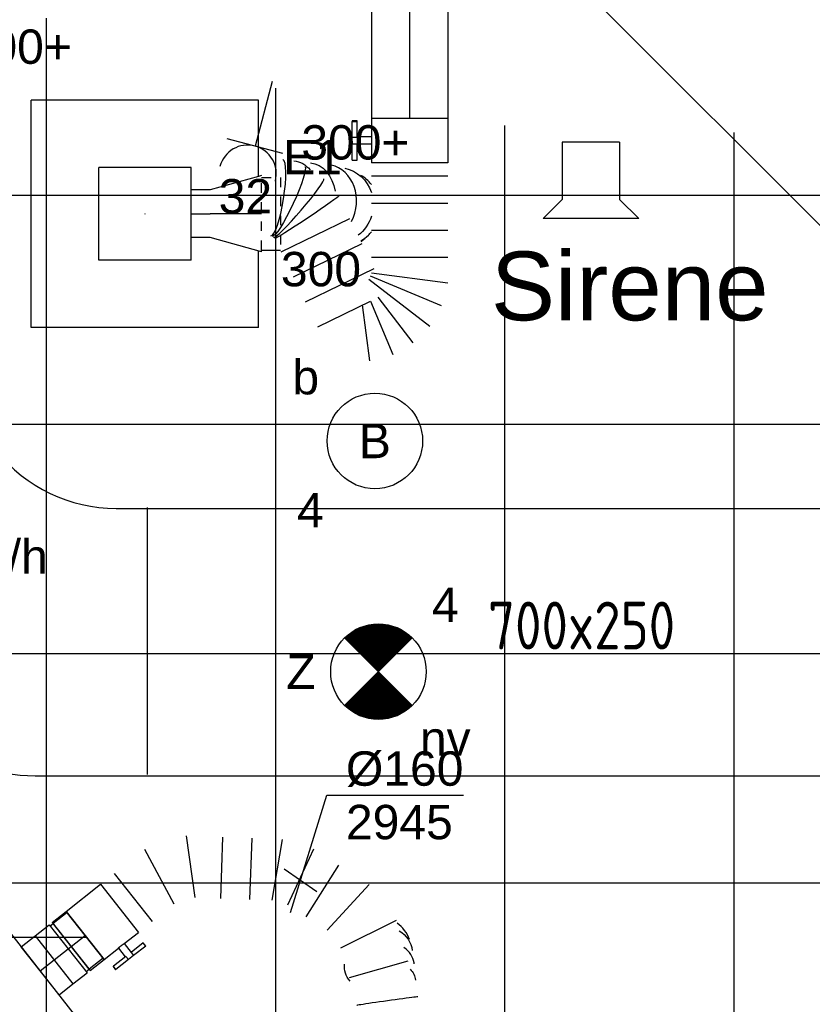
# Model space of a CAD drawing. Extents: x -132501 to 411300, y -42818 to 427495.
# Tile 61 of 256: x 16337 to 18412, y 15596 to 18172. Entities that reach past the tile are written whole.
import ezdxf
from ezdxf.enums import TextEntityAlignment as Align

# ---------------------------------------------------------------- set-up
doc = ezdxf.new("R2010")
doc.units = 0
doc.header["$LTSCALE"] = 50
doc.linetypes.add('CENTER2', pattern=[28.575000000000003, 19.05, -3.175, 3.175, -3.175])
doc.linetypes.add('STREEPJES', pattern=[0.1, 0.05, -0.05])
doc.layers.get('0').update_dxf_attribs({"linetype": 'CONTINUOUS'})
for name, color, linetype in [('45 Plafond 2D arcering', 7, 'CONTINUOUS'), ('54GA', 3, 'CONTINUOUS'), ('57LB', 6, 'CONTINUOUS'), ('brandmeldserienummers', 1, 'CONTINUOUS'), ('EL6222--', 3, 'CONTINUOUS'), ('EL6311--', 3, 'CONTINUOUS'), ('EL6350--', 3, 'CONTINUOUS'), ('EL6521--', 3, 'CONTINUOUS'), ('WL524---', 90, 'CONTINUOUS'), ('WL570---_RETOUR', 112, 'CONTINUOUS'), ('WL570---_RETOUR_HL', 8, 'CONTINUOUS'), ('WL570---_RETOUR_RST', 2, 'CONTINUOUS'), ('WL570---_RETOUR_RST_HL', 1, 'CONTINUOUS'), ('WL570---_TOEVOER', 3, 'CONTINUOUS'), ('WL570---_TOEVOER_HL', 8, 'CONTINUOUS'), ('WM570---_RETOUR_PR', 1, 'CONTINUOUS'), ('WM570---_RETOUR_RST_PR', 1, 'CONTINUOUS'), ('WM570---_TOEVOER', 1, 'CONTINUOUS'), ('WM570---_TOEVOER_PR', 1, 'CONTINUOUS')]:
    doc.layers.add(name, color=color, linetype=linetype)
doc.styles.add('BURO-018', font='ARIAL.TTF', dxfattribs={"height": 63})
doc.styles.add('ISO25', font='ISO', dxfattribs={"width": 0.9, "height": 125})

# ---------------------------------------------------------------- blocks, each defined once
blk = doc.blocks.new('E00039')
at = {"color": 0, "linetype": 'Continuous'}
for p, q in [((-1.5, 4), (-2.5, 5)), ((-2.5, 5), (2.5, 5)), ((2.5, 5), (1.5, 4)), ((-1.5, 1), (-1.5, 4)), ((1.5, 1), (1.5, 4)), ((-1.5, 1), (1.5, 1))]:
    blk.add_line(p, q, dxfattribs=at)
at = {"color": 0, "linetype": 'Continuous', "style": 'BURO-018'}
blk.add_attdef('E_TEXT1', text='', height=1.8, dxfattribs=at).set_placement((0, 7.5), align=Align.MIDDLE)
at = {"color": 0, "linetype": 'Continuous', "style": 'BURO-018', "flags": 1}
blk.add_attdef('E_MATCODE', text='', height=1.799999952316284, dxfattribs=at).set_placement((0, 0), align=Align.MIDDLE)
blk = doc.blocks.new('1115B3A')
at = {"color": 0, "linetype": 'Continuous'}
blk.add_circle((0, 0), 2.5, dxfattribs=at)
at = {"color": 0, "linetype": 'Continuous', "style": 'BURO-018'}
for tag, p in [('E_GKAST', (0, 8)), ('E_GROEP', (0, 5)), ('E_SGROEP', (4.5, 5)), ('E_ARMCODE', (0, 0)), ('E_SLET', (4.5, -1))]:
    blk.add_attdef(tag, text='', height=1.8, dxfattribs=at).set_placement(p, align=Align.MIDDLE)
blk = doc.blocks.new('E00018')
at = {"color": 0, "linetype": 'Continuous'}
for p, q in [((-1.767766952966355, -1.767766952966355), (1.767766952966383, 1.767766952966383)), ((1.767766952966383, -1.767766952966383), (-1.767766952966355, 1.767766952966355))]:
    blk.add_line(p, q, dxfattribs=at)
at = {"color": 0, "linetype": 'Continuous', "const_width": 2.5}
for points in [[(-0.8838834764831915, 0.8838834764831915, -0.1989123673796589), (0, 1.25, -0.1989123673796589), (0.8838834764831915, 0.8838834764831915, -1)], [(-0.8838834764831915, -0.8838834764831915, 0.1989123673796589), (0, -1.25, 0.1989123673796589), (0.8838834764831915, -0.8838834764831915, 1)]]:
    blk.add_lwpolyline(points, format="xyb", dxfattribs=at)
blk = doc.blocks.new('1115B3A-NO1')
at = {"color": 0, "linetype": 'Continuous'}
blk.add_circle((0, 0), 2.5, dxfattribs=at)
at = {"color": 0, "zscale": 50}
blk.add_blockref('E00018', (0, 0), dxfattribs=at)
at = {"color": 0, "linetype": 'Continuous', "style": 'BURO-018'}
for tag, p in [('E_GKAST', (0, 8)), ('E_GROEP', (0, 5)), ('E_SGROEP', (4.5, 5)), ('E_ARMCODE', (0, 0)), ('E_SLET', (4.5, -1))]:
    blk.add_attdef(tag, text='', height=1.8, dxfattribs=at).set_placement(p, align=Align.MIDDLE)
blk = doc.blocks.new('111304')
at = {"color": 0, "linetype": 'Continuous'}
for p, q in [((-1.5, 4.5), (1.5, 4.5)), ((0, 1), (0, 4.5))]:
    blk.add_line(p, q, dxfattribs=at)
blk.add_arc((0, 6), 1.5, 180, 0, dxfattribs=at)
at = {"color": 0, "linetype": 'Continuous', "style": 'BURO-018'}
for tag, p in [('E_GKAST', (0, 11.5)), ('E_GROEP', (0, 8.5)), ('E_SGROEP', (4.5, 8.5))]:
    blk.add_attdef(tag, text='', height=1.8, dxfattribs=at).set_placement(p, align=Align.MIDDLE)
at = {"color": 0, "linetype": 'Continuous', "style": 'BURO-018', "flags": 1}
for tag, height, p in [('E_VERMCODE', 1.8, (13, 8.5)), ('E_MATCODE', 1.799999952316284, (0, 0))]:
    blk.add_attdef(tag, text='', height=height, dxfattribs=at).set_placement(p, align=Align.MIDDLE)
blk = doc.blocks.new('*U1458')
at = {"color": 0, "ltscale": 10}
for p, q in [((0, 100, -2950), (3.216245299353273e-14, -100, -2950)), ((35.47777801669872, 100, -2950), (35.47777801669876, -100, -2950)), ((106.4333340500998, 100, -2950), (106.4333340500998, -100, -2950)), ((177.3888900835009, 100, -2950), (177.3888900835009, -100, -2950)), ((248.344446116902, 100, -2950), (248.344446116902, -100, -2950)), ((288.3457103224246, -100, -2950), (314.6762098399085, 100, -2950)), ((374.2815331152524, 84.02880176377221, -2950), (297.0844145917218, -102.341528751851, -2950)), ((304.9193224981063, -106.8650149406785, -2950), (427.7222039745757, 53.17481605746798, -2950)), ((471.3563290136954, 9.540691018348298, -2950), (352.2000662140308, -81.8911252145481, -2950)), ((361.9939209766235, -101.9795117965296, -2950), (502.2103147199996, -43.89997984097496, -2950)), ((364.077475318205, -271.9887427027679, -2950), (276.4314850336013, -92.21616307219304, -2950)), ((429.3621638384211, -240.1599666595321, -2950), (361.9939209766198, -101.9795117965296, -2950)), ((298.7927867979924, -303.8175187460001, -2950), (211.1467965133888, -124.0449391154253, -2950)), ((518.1815129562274, -103.5053031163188, -2950), (372.1132816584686, -122.7355505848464, -2950)), ((233.5080982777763, -335.646294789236, -2950), (145.8621079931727, -155.8737151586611, -2950)), ((-7.835486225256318, -330.9770642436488, -2950), (-7.973774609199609, -331.8419758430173, -2950))]:
    blk.add_line(p, q, dxfattribs=at)
at = {"color": 0, "ltscale": 10, "extrusion": (0, 0, -1)}
for centre, major_axis, ratio, start_param, end_param in [((111.6347466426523, -191.6818876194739, -2950), (-93.44806817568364, 35.88356497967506), 0.9585429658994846, 6.131521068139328, 7.155807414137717), ((111.6347466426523, -191.6818876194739, -2950), (-93.44806817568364, 35.88356497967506), 0.9585429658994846, 1.506919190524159, 2.12430708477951), ((99.27104797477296, -270.9942928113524, -2950), (-99.32384922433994, 11.60917633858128), 0.7688820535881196, 0, 1.234304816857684), ((142.5618639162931, -268.7343816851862, -2950), (-56.06681383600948, 83.9160667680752), 0.02943635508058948, 6.279175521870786, 9.420768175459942), ((94.22949427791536, -314.1279747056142, -2950), (-99.32384922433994, 11.60917633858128), 0.7688820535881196, 0, 0.6216690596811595), ((101.0952852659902, -316.935383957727, -2950), (-91.4968793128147, 42.6276192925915), 0.1360909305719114, 0.01887587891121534, 3.122716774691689)]:
    blk.add_ellipse(centre, major_axis=major_axis, ratio=ratio, start_param=start_param, end_param=end_param, dxfattribs=at)
at = {"color": 0, "ltscale": 10}
for centre, major_axis, ratio, start_param, end_param in [((119.1228414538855, -178.7465456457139, -2950), (-12.71134495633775, 100.0221840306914), 0.9870088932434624, 0.549477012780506, 0.9133238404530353), ((119.1228414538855, -178.7465456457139, -2950), (-12.71134495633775, 100.0221840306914), 0.9870088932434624, 5.369861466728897, 5.484143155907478), ((119.1228414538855, -178.7465456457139, -2950), (-12.71134495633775, 100.0221840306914), 0.9870088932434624, 5.123572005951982, 5.369861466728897), ((104.7235147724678, -224.3449893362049, -2950), (98.71242230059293, -16.17688092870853), 0.851606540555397, 1.195733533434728, 3.102342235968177), ((104.7235147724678, -224.3449893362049, -2950), (98.71242230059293, -16.17688092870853), 0.851606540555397, 3.102342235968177, 3.18084307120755), ((118.4738435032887, -290.0495003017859, -2950), (76.5332732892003, -65.79738810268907), 0.08605527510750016, 0.01180054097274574, 3.129792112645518), ((91.75056918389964, -347.3431212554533, -2950), (99.68557971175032, -15.93845860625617), 0.1757312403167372, 0.02468905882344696, 3.11690359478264)]:
    blk.add_ellipse(centre, major_axis=major_axis, ratio=ratio, start_param=start_param, end_param=end_param, dxfattribs=at)
at = {"color": 0, "ltscale": 10, "extrusion": (0, 0, -0.9999999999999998)}
blk.add_ellipse((126.6774979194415, -186.4204855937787, -2950), major_axis=(87.22262966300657, 49.25787920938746), ratio=0.974607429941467, start_param=6.026103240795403, end_param=6.148843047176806, dxfattribs=at)
at = {"layer": 'WM570---_RETOUR_PR', "color": 1, "style": 'BURO-018'}
blk.add_attdef('POSNR', text='', height=90, dxfattribs=at).set_placement((0, 0), align=Align.MIDDLE)
blk = doc.blocks.new('*U1459')
at = {"color": 2, "ltscale": 10}
for p, q in [((-58.20000000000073, 100, -2950), (58.20000000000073, 100, -2950)), ((-58.20000000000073, -100, -2950), (-58.20000000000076, 100, -2950)), ((58.20000000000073, 100, -2950), (58.20000000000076, -100, -2950)), ((-58.20000000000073, -100, -2950), (-9.700000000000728, -99.99999999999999, -2950)), ((-9.700000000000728, -100, -2950), (-9.700000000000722, -136.6666666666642, -2950)), ((9.700000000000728, -100, -2950), (9.700000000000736, -150, -2950)), ((9.700000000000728, -100, -2950), (58.20000000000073, -99.99999999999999, -2950)), ((-51.23601183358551, -136.6666666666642, -2950), (-51.23601183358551, -149.9999999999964, -2950)), ((-49.56934516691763, -136.6666666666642, -2950), (-51.23601183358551, -136.6666666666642, -2950)), ((-51.23601183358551, -149.9999999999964, -2950), (-49.56934516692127, -150.0000000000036, -2950)), ((-7.442182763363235, -136.6666666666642, -2950), (-49.56934516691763, -136.6666666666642, -2950)), ((-49.56934516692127, -150.0000000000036, -2950), (-49.56934516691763, -136.6666666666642, -2950)), ((-7.442182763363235, -150.0000000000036, -2950), (-49.56934516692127, -150.0000000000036, -2950)), ((-7.442182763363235, -136.6666666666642, -2950), (-7.442182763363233, -150, -2950)), ((9.700000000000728, -150, -2950), (-7.442182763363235, -150, -2950)), ((51.23601183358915, -136.6666666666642, -2950), (9.700000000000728, -136.6666666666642, -2950)), ((51.23601183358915, -150.0000000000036, -2950), (9.700000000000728, -150.0000000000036, -2950)), ((51.23601183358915, -150.0000000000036, -2950), (51.23601183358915, -136.6666666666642, -2950))]:
    blk.add_line(p, q, dxfattribs=at)
blk.add_spline([(-9.650232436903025, -99.99518481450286, -2950), (-9.501440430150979, -99.98093503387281, -2950), (-9.25515078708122, -99.95783018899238, -2950), (-8.913890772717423, -99.92681045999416, -2950), (-8.481162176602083, -99.88913910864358, -2950), (-7.961405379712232, -99.8463518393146, -2950), (-7.359953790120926, -99.80019498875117, -2950), (-6.682979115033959, -99.75255490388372, -2950), (-5.937428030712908, -99.70538125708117, -2950), (-5.130950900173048, -99.66060734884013, -2950), (-4.271823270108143, -99.62007063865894, -2950), (-3.368860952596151, -99.58543680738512, -2950), (-2.431329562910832, -99.55813057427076, -2950), (-1.468849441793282, -99.5392762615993, -2950), (-0.4912969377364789, -99.52965072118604, -2950), (0.4912969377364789, -99.52965072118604, -2950), (1.468849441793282, -99.5392762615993, -2950), (2.431329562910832, -99.55813057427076, -2950), (3.368860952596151, -99.58543680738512, -2950), (4.271823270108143, -99.62007063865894, -2950), (5.130950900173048, -99.66060734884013, -2950), (5.937428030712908, -99.70538125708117, -2950), (6.682979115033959, -99.75255490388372, -2950), (7.359953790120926, -99.80019498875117, -2950), (7.961405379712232, -99.8463518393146, -2950), (8.481162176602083, -99.88913910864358, -2950), (8.913890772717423, -99.92681045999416, -2950), (9.25515078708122, -99.95783018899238, -2950), (9.501440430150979, -99.98093503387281, -2950), (9.650232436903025, -99.99518481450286, -2950), (9.700000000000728, -100, -2950)], degree=3, dxfattribs=at)
at = {"layer": 'WL570---_RETOUR', "color": 1, "style": 'BURO-018'}
blk.add_attdef('I', text='', height=90, dxfattribs=at).set_placement((0, 0), align=Align.MIDDLE)
at = {"layer": 'WM570---_RETOUR_PR', "color": 1, "style": 'BURO-018'}
blk.add_attdef('POSNR', text='', height=90, dxfattribs=at).set_placement((0, 0), align=Align.MIDDLE)
blk = doc.blocks.new('*U1460')
at = {"color": 8, "linetype": 'STREEPJES', "ltscale": 10}
for p, q in [((-50.00000000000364, -94.99999999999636, -2527), (-50.00000000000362, 95.00000000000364, -2527)), ((-50.00000000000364, -94.99999999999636, -2527), (-50.00000000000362, 95.00000000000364, -2527)), ((-3.637978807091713e-12, 95.00000000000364, -2527), (-3.661859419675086e-12, -99.99999999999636, -2527)), ((-3.637978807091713e-12, -94.99999999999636, -2527), (-50.00000000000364, -94.99999999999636, -2527)), ((-3.637978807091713e-12, -99.99999999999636, -2527), (7.589999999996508, -97.87735849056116, -2527))]:
    blk.add_line(p, q, dxfattribs=at)
at = {"color": 0, "ltscale": 10}
for p, q in [((-3.637978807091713e-12, 95.00000000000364, -2527), (-49.40004666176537, 95.00000000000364, -2527)), ((-3.637978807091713e-12, 100.0000000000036, -2527), (134.0899999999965, 62.50000000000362, -2527)), ((-3.637978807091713e-12, 100.0000000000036, -2527), (-3.638591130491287e-12, 95.00000000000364, -2527)), ((134.0899999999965, 62.50000000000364, -2527), (184.0899999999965, 62.50000000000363, -2527)), ((7.589999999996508, -97.87735849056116, -2527), (134.0899999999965, -62.49999999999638, -2527)), ((134.0899999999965, -62.49999999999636, -2527), (184.0899999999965, -62.49999999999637, -2527))]:
    blk.add_line(p, q, dxfattribs=at)
at = {"layer": 'WL570---_RETOUR_RST_HL', "linetype": 'CENTER2'}
for p, q in [((-3.637978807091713e-12, 3.637978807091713e-12, -2527), (134.0899999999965, 3.621557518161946e-12, -2527)), ((184.0899999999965, 3.637978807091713e-12, -2527), (134.0899999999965, 3.64410204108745e-12, -2527))]:
    blk.add_line(p, q, dxfattribs=at)
blk.add_circle((-3.637978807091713e-12, 3.637978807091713e-12, -2527), 0.075, dxfattribs=at)
at = {"layer": 'WM570---_RETOUR_RST_PR', "color": 1, "style": 'BURO-018'}
blk.add_attdef('POSNR', text='', height=90, dxfattribs=at).set_placement((0, 0), align=Align.MIDDLE)
blk = doc.blocks.new('*U1461')
at = {"color": 0, "ltscale": 10}
for p, q in [((0, 100, -2950), (476.265423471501, 100.0000000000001, -2950)), ((0, -100, -2950), (-3.216245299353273e-14, 100, -2950)), ((0, -100, -2950), (476.265423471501, -99.99999999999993, -2950))]:
    blk.add_line(p, q, dxfattribs=at)
at = {"layer": 'WL570---_RETOUR_HL', "linetype": 'CENTER2'}
blk.add_line((0, 0, -2950), (476.265423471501, 7.658932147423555e-14, -2950), dxfattribs=at)
at = {"layer": 'WM570---_RETOUR_PR', "color": 1, "style": 'BURO-018'}
blk.add_attdef('POSNR', text='', height=90, dxfattribs=at).set_placement((0, 0), align=Align.MIDDLE)
blk = doc.blocks.new('*U1477')
at = {"color": 0, "ltscale": 10}
for p, q in [((1.818989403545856e-12, 325, -2950), (5.000000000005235, 325, -2950)), ((3.637978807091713e-12, -325, -2950), (7.153166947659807e-13, 325.0000000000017, -2950)), ((5.000000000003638, -325, -2950), (5.000000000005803, 325.0000000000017, -2950)), ((1091.1903233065, 325, -2950), (1086.190323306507, 325, -2950)), ((1086.190323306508, -325, -2950), (1086.190323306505, 324.9999999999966, -2950)), ((1091.190323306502, -325, -2950), (1091.190323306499, 324.9999999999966, -2950)), ((5.000000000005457, 300.0000000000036, -2950), (1086.190323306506, 300.0000000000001, -2950)), ((5.000000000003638, -299.9999999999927, -2950), (1086.19032330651, -299.9999999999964, -2950)), ((3.637978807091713e-12, -325, -2950), (5.00000000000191, -325, -2950)), ((1091.190323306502, -325, -2950), (1086.190323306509, -325, -2950))]:
    blk.add_line(p, q, dxfattribs=at)
at = {"layer": 'WM570---_RETOUR_PR', "color": 1, "style": 'BURO-018'}
blk.add_attdef('POSNR', text='', height=90, dxfattribs=at).set_placement((0, 0), align=Align.MIDDLE)
blk = doc.blocks.new('*U1491')
at = {"color": 0, "ltscale": 10}
for p, q in [((297.5, 297.5, -2517.5), (-297.5, 297.5, -2517.5)), ((-297.5, -297.5, -2517.5), (-297.5, 297.5, -2517.5)), ((297.5, 97.8773584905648, -2517.5), (297.5, 297.5, -2517.5)), ((121, 121, -2517.5), (-121, 121, -2517.5)), ((-121, -121, -2517.5), (-121, 121, -2517.5)), ((121, -121, -2517.5), (121, 121, -2517.5)), ((297.5, -297.5, -2517.5), (297.5, -97.8773584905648, -2517.5)), ((121, -121, -2517.5), (-121, -121, -2517.5)), ((297.5, -297.5, -2517.5), (-297.5, -297.5, -2517.5))]:
    blk.add_line(p, q, dxfattribs=at)
at = {"layer": 'WL570---_RETOUR_RST_HL', "linetype": 'CENTER2'}
blk.add_circle((0, 0, -2517.5), 0.075, dxfattribs=at)
at = {"layer": 'WL570---_RETOUR_RST', "color": 1, "style": 'BURO-018'}
for tag in ['MC', 'Q']:
    blk.add_attdef(tag, text='', height=90, dxfattribs=at).set_placement((0, 0), align=Align.MIDDLE)
at = {"layer": 'WM570---_RETOUR_RST_PR', "color": 1, "style": 'BURO-018'}
blk.add_attdef('POSNR', text='', height=90, dxfattribs=at).set_placement((0, 0), align=Align.MIDDLE)
blk = doc.blocks.new('*U1546')
at = {"color": 0, "ltscale": 10}
for p, q in [((2.273736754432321e-13, 200, -2945), (5.000000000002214, 200.0000000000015, -2945)), ((-1.591615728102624e-12, -199.9999999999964, -2945), (7.176481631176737e-13, 199.9999999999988, -2945)), ((5.000000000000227, -199.9999999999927, -2945), (5.000000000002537, 200.0000000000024, -2945)), ((1675.874515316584, 200, -2945), (1670.874515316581, 199.9999999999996, -2945)), ((1670.874515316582, -200.0000000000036, -2945), (1670.874515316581, 199.9999999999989, -2945)), ((1675.874515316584, -200, -2945), (1675.874515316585, 200.0000000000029, -2945)), ((5.000000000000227, 174.9999999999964, -2945), (1670.874515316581, 174.9999999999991, -2945)), ((5.000000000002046, -175, -2945), (1670.874515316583, -174.9999999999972, -2945)), ((-1.591615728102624e-12, -199.9999999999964, -2945), (5.000000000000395, -199.9999999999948, -2945)), ((1675.874515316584, -200, -2945), (1670.874515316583, -200.0000000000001, -2945))]:
    blk.add_line(p, q, dxfattribs=at)
at = {"layer": 'WM570---_TOEVOER_PR', "color": 1, "style": 'BURO-018'}
blk.add_attdef('POSNR', text='', height=90, dxfattribs=at).set_placement((0, 0), align=Align.MIDDLE)
blk = doc.blocks.new('*U1547')
at = {"color": 0, "ltscale": 10}
for p, q in [((3.637978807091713e-12, 79.99999999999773, -2945), (46.20000000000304, 79.99999999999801, -2945)), ((7.275957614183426e-12, -80.00000000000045, -2945), (8.128608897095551e-12, 80.00000000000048, -2945)), ((46.20000000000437, 79.99999999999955, -2945), (46.20000000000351, -80.00000000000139, -2945)), ((7.275957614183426e-12, -79.99999999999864, -2945), (46.20000000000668, -79.99999999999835, -2945))]:
    blk.add_line(p, q, dxfattribs=at)
at = {"layer": 'WL570---_TOEVOER_HL', "linetype": 'CENTER2'}
blk.add_line((3.637978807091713e-12, -4.547473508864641e-13, -2945), (46.20000000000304, -1.752042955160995e-13, -2945), dxfattribs=at)
at = {"layer": 'WM570---_TOEVOER_PR', "color": 1, "style": 'BURO-018'}
blk.add_attdef('POSNR', text='', height=90, dxfattribs=at).set_placement((0, 0), align=Align.MIDDLE)
blk = doc.blocks.new('*U1548')
at = {"color": 0, "ltscale": 10}
for p, q in [((-51.69999999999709, 80.00000000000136, -2945), (-4.999999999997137, 80.00000000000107, -2945)), ((-51.69999999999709, 80.00000000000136, -2945), (-51.69999999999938, -79.99999999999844, -2945)), ((-4.999999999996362, 79.99999999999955, -2945), (-4.999999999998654, -80.00000000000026, -2945)), ((5.000000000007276, 79.99999999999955, -2945), (51.70000000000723, 79.99999999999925, -2945)), ((5.000000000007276, 79.99999999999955, -2945), (5.000000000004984, -80.00000000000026, -2945)), ((51.70000000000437, 79.99999999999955, -2945), (51.70000000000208, -80.00000000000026, -2945)), ((-4.999999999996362, 75.99999999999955, -2945), (5.000000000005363, 75.99999999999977, -2945)), ((-4.999999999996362, -75.99999999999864, -2945), (5.000000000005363, -75.99999999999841, -2945)), ((-51.69999999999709, -80.00000000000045, -2945), (-4.999999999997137, -80.00000000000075, -2945)), ((5.000000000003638, -80.00000000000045, -2945), (51.70000000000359, -80.00000000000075, -2945))]:
    blk.add_line(p, q, dxfattribs=at)
at = {"layer": 'WL570---_TOEVOER_HL', "linetype": 'CENTER2'}
blk.add_line((-51.69999999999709, -4.547473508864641e-13, -2945), (51.70000000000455, -8.220979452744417e-13, -2945), dxfattribs=at)
at = {"layer": 'WM570---_TOEVOER_PR', "color": 1, "style": 'BURO-018'}
blk.add_attdef('POSNR', text='', height=90, dxfattribs=at).set_placement((0, 0), align=Align.MIDDLE)
blk = doc.blocks.new('*U1550')
at = {"color": 2, "ltscale": 10}
for p, q in [((-57.24999999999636, 80.00000000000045, -2944.999999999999), (57.25000000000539, 79.99999999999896, -2944.999999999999)), ((-57.25000000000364, -79.99999999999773, -2944.999999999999), (-57.25000000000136, 80.00000000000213, -2944.999999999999)), ((57.25000000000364, 80.00000000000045, -2944.999999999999), (57.25000000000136, -79.9999999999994, -2944.999999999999)), ((-57.25000000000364, 76.00000000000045, -2944.999999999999), (-103.9500000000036, 76.00000000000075, -2944.999999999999)), ((-103.9500000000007, -75.99999999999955, -2944.999999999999), (-103.950000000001, 76.00000000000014, -2944.999999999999)), ((-57.25000000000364, -75.99999999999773, -2944.999999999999), (-103.9500000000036, -75.99999999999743, -2944.999999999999)), ((-57.25000000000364, -79.99999999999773, -2944.999999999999), (-9.541666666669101, -79.99999999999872, -2944.999999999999)), ((-9.54166666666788, -79.99999999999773, -2944.999999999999), (-9.54166666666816, -109.3333333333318, -2944.999999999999)), ((9.54166666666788, -79.99999999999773, -2944.999999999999), (9.541666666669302, -119.9999999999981, -2944.999999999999)), ((9.54166666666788, -79.99999999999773, -2944.999999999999), (57.25000000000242, -79.99999999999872, -2944.999999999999)), ((-50.24662103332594, -109.3333333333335, -2944.999999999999), (-50.24662103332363, -120.0000000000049, -2944.999999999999)), ((-48.91328769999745, -109.3333333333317, -2944.999999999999), (-50.2466210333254, -109.3333333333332, -2944.999999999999)), ((-50.24662103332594, -120.000000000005, -2944.999999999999), (-48.91328769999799, -120.0000000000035, -2944.999999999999)), ((-7.515583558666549, -109.3333333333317, -2944.999999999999), (-48.91328769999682, -109.3333333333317, -2944.999999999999)), ((-48.91328769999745, -120.000000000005, -2944.999999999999), (-48.91328769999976, -109.3333333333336, -2944.999999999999)), ((-7.515583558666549, -120.0000000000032, -2944.999999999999), (-48.91328769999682, -120.0000000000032, -2944.999999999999)), ((-7.515583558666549, -109.3333333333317, -2944.999999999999), (-7.515583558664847, -119.9999999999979, -2944.999999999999)), ((9.54166666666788, -119.9999999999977, -2944.999999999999), (-7.515583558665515, -119.9999999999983, -2944.999999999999)), ((50.24662103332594, -109.3333333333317, -2944.999999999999), (9.541666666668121, -109.3333333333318, -2944.999999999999)), ((50.24662103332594, -120.0000000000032, -2944.999999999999), (9.541666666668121, -120.0000000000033, -2944.999999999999)), ((50.24662103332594, -120.0000000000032, -2944.999999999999), (50.24662103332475, -109.3333333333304, -2944.999999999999))]:
    blk.add_line(p, q, dxfattribs=at)
blk.add_spline([(-9.492711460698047, -79.99417583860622, -2944.999999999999), (-9.34634818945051, -79.97693931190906, -2944.999999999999), (-9.1040787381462, -79.94898902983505, -2944.999999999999), (-8.768389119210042, -79.91145878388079, -2944.999999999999), (-8.34272396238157, -79.86587281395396, -2944.999999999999), (-7.831451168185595, -79.8140853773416, -2944.999999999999), (-7.239817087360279, -79.75820677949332, -2944.999999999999), (-6.573892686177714, -79.70051858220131, -2944.999999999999), (-5.840511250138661, -79.64338119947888, -2944.999999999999), (-5.047198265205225, -79.58913749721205, -2944.999999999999), (-4.202094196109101, -79.54001629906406, -2944.999999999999), (-3.313870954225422, -79.49803983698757, -2944.999999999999), (-2.39164291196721, -79.46493914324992, -2944.999999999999), (-1.444873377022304, -79.44208114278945, -2944.999999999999), (-0.4832774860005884, -79.43041076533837, -2944.999999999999), (0.4832774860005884, -79.43041076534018, -2944.999999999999), (1.444873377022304, -79.44208114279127, -2944.999999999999), (2.39164291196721, -79.4649391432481, -2944.999999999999), (3.31387095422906, -79.49803983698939, -2944.999999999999), (4.202094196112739, -79.54001629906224, -2944.999999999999), (5.047198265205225, -79.58913749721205, -2944.999999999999), (5.840511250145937, -79.64338119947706, -2944.999999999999), (6.573892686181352, -79.70051858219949, -2944.999999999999), (7.239817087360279, -79.75820677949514, -2944.999999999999), (7.831451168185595, -79.8140853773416, -2944.999999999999), (8.342723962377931, -79.86587281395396, -2944.999999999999), (8.768389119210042, -79.91145878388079, -2944.999999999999), (9.104078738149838, -79.94898902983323, -2944.999999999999), (9.34634818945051, -79.97693931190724, -2944.999999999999), (9.492711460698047, -79.99417583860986, -2944.999999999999), (9.54166666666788, -79.99999999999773, -2944.999999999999)], degree=3, dxfattribs=at)
at = {"layer": 'WL570---_TOEVOER', "color": 1, "style": 'BURO-018'}
blk.add_attdef('I', text='', height=90, dxfattribs=at).set_placement((0, 0), align=Align.MIDDLE)
at = {"layer": 'WM570---_TOEVOER_PR', "color": 1, "style": 'BURO-018'}
blk.add_attdef('POSNR', text='', height=90, dxfattribs=at).set_placement((0, 0), align=Align.MIDDLE)
blk = doc.blocks.new('*U1551')
at = {"color": 0, "ltscale": 10}
for p, q in [((0, 80.00000000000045, -2945), (-2.29150032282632e-12, -79.99999999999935, -2945)), ((45.46467319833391, 80.00000000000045, -2945), (45.46467319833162, -79.99999999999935, -2945)), ((119.3747477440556, -80.00000000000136, -2945), (147.8201490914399, 80.00000000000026, -2945)), ((254.629521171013, 40.78250695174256, -2945), (172.779433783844, -99.60874652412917, -2945)), ((327.0844357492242, -20.71531754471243, -2945), (223.5475603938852, -142.6993961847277, -2945)), ((385.2471130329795, -70.08226719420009, -2945), (281.7102376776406, -192.0663458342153, -2945)), ((326.9452535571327, -230.4606367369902, -2945), (446.6358061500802, -122.1873741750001, -2945)), ((494.7485192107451, -191.9585078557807, -2945), (351.0016100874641, -265.3462035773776, -2945)), ((520.8604496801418, -265.6865610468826, -2945), (370.0400367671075, -319.1019431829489, -2945)), ((391.8427183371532, -380.6626641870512, -2945), (552.5008899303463, -355.0245770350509, -2945)), ((549.6856341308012, -472.8627208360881, -2945), (390.4350904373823, -439.5817360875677, -2945)), ((507.8073681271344, -575.2800898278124, -2945), (359.7098496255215, -514.7232981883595, -2945)), ((516.1202264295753, -591.4390376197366, -2945), (517.7294724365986, -588.8534107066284, -2945))]:
    blk.add_line(p, q, dxfattribs=at)
at = {"color": 0, "ltscale": 10, "extrusion": (0, 0, -0.9999999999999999)}
for centre, major_axis, ratio, start_param, end_param in [((428.6900699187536, -536.1169816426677, -2945), (-57.36893065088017, 55.77317251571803), 0.7905271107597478, 5.581633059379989, 6.305079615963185), ((464.7542372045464, -520.8477088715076, -2945), (-72.15360242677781, 34.62909679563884), 0.9324526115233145, 2.371910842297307, 3.216048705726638)]:
    blk.add_ellipse(centre, major_axis=major_axis, ratio=ratio, start_param=start_param, end_param=end_param, dxfattribs=at)
at = {"color": 0, "ltscale": 10}
for centre, major_axis, ratio, start_param, end_param in [((470.6463852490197, -505.5494227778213, -2945), (75.77423489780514, 26.74007341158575), 0.9895237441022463, 5.581493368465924, 6.268470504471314), ((449.0138124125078, -547.8796602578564, -2945), (67.93005626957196, -42.27840113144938), 0.80431023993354, 0.02366414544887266, 0.7561466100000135), ((380.8184941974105, -650.2787250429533, -2945), (-62.96043600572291, 49.35568354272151), 0.02247608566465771, 3.143365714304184, 6.283185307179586)]:
    blk.add_ellipse(centre, major_axis=major_axis, ratio=ratio, start_param=start_param, end_param=end_param, dxfattribs=at)
at = {"color": 0, "ltscale": 10, "extrusion": (0, 0, -1)}
for centre, major_axis, ratio, start_param, end_param in [((401.4972949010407, -623.8998722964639, -2945), (-69.83268174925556, 40.58896419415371), 0.0112394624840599, 0.001564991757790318, 3.143157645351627), ((383.5710489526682, -646.442631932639, -2945), (-66.64688589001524, 44.25147004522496), 0.7128058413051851, 0.01180488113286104, 0.1005385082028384), ((426.1188526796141, -582.3616281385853, -2945), (-66.64688589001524, 44.25147004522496), 0.7128058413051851, 2.597978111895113, 3.141592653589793)]:
    blk.add_ellipse(centre, major_axis=major_axis, ratio=ratio, start_param=start_param, end_param=end_param, dxfattribs=at)
at = {"layer": 'WM570---_TOEVOER_PR', "color": 1, "style": 'BURO-018'}
blk.add_attdef('POSNR', text='', height=90, dxfattribs=at).set_placement((0, 0), align=Align.MIDDLE)
blk = doc.blocks.new('*U1582')
at = {"layer": 'WM570---_TOEVOER', "color": 0, "ltscale": 10}
for p, q in [((-26.06727585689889, -84.13030043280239), (68.97488529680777, 222.6115937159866)), ((68.97488529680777, 222.6115937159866), (426.5465087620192, 222.6115937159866)), ((43.15237408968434, -29.66884265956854), (-43.15237408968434, 29.66884265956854))]:
    blk.add_line(p, q, dxfattribs=at)
at = {"layer": 'WM570---_TOEVOER', "color": 0, "style": 'BURO-018'}
for s, p in [('%%c160', (118.9748852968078, 247.6115937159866)), ('2945', (118.9748852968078, 107.6115937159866))]:
    blk.add_text(s, height=90, dxfattribs=at).set_placement(p)
blk = doc.blocks.new('GAFGHYHY')
at = {"layer": '45 Plafond 2D arcering', "linetype": 'Continuous'}
h = blk.add_hatch(dxfattribs=at)
h.set_pattern_fill('RASTER_600_0002', color=8, style=0, pattern_type=2)
h.set_pattern_definition([(0, (329606.6039655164, 263113.0164054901), (0, 600), []), (90, (329606.6039655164, 263113.0164054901), (-600, 0), [])])
h.paths.add_polyline_path([(314958.4484486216, 262579.1641033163), (311651.3856012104, 262579.1641033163), (311651.3856012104, 260865.8213427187), (318334.3856012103, 260865.8213427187), (318334.3856012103, 255497.548901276), (322319.3858894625, 254963.888382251), (325862.8856012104, 254725.6584581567), (325862.8856012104, 257249.2687077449), (333290.8856012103, 257249.2687077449), (333290.8856012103, 254942.5259475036), (336798.324696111, 255489.678399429), (340391.3464691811, 256042.0766862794), (347581.1320038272, 257147.4485607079), (347540.0042540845, 258187.0408377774), (344346.2374735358, 258187.0408377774), (344274.0276694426, 258060.1071111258, -0.2927741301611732), (338835.1502440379, 268360.9548132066), (333245.8043765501, 267502.245652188), (329585.4417988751, 267292.1290713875), (328865.1988823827, 267293.5379741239, 0.01313377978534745), (328865.6683573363, 267533.5375149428), (329496.8869935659, 267532.3027569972), (329497.1041820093, 270676.7641032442), (328743.0875005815, 270676.7641032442), (328743.0875005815, 270841.7641032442), (329497.1055634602, 270841.7641032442), (329497.1055634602, 272301.7641032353), (326028.5856012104, 272301.7641032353), (326028.5856012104, 270841.7641032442), (326783.0875005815, 270841.7641032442), (326783.0875005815, 270676.7641032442), (326008.5856012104, 270676.7641032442), (315530.2996312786, 270676.7641032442, -0.06356526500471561), (316101.1455684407, 268525.0756693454), (316090.0725138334, 268527.2530816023, -0.003566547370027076), (316103.7128682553, 268406.4108793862), (316579.7973396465, 268479.8951624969), (316533.0012536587, 268710.3932426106), (316693.973066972, 268745.3050008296, -0.1356799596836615), (316433.9819192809, 263929.0466205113), (316277.9569696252, 263980.9998569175), (316414.7757330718, 264431.9906666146), (314732.6044793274, 264431.9906666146, 0.01816797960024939)], flags=0)
h.paths.add_polyline_path([(325877.1581249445, 261732.8260382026, -51.8167411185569), (326135.6591064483, 261974.1158924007), (326121.4581252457, 261988.1989365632), (325864.0853531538, 261747.9621750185)], flags=0)
h.paths.add_polyline_path([(329466.0667907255, 263438.9307410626, -0.9999999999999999), (335716.0667907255, 263438.9307410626, -0.9999999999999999)], flags=0)
h.paths.add_polyline_path([(339101.6930176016, 258177.7519564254, -0.9999999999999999), (333851.6930176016, 258177.7519564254, -0.9999999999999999)], flags=0)

msp = doc.modelspace()

# ---------------------------------------------------------------- linework, layer by layer
at = {"layer": '57LB', "color": 1, "linetype": 'Continuous'}
msp.add_line((16670.7405560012, 16896.15513390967), (16670.7405560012, 16197.30315051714), dxfattribs=at)
at = {"layer": 'WL570---_TOEVOER'}
for p, q in [((16589.65510812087, 16893.18129568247), (18520.46793332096, 16893.18129568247)), ((16397.27026593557, 16193.18129568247), (19882.48584137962, 16193.18129568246))]:
    msp.add_line(p, q, dxfattribs=at)
for centre, radius in [((16589.65510812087, 17293.18129568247), 400), ((16397.27026593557, 16893.18129568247), 700)]:
    msp.add_arc(centre, radius, 218.6284176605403, 270, dxfattribs=at)
at = {"layer": 'WL570---_TOEVOER_HL', "linetype": 'CENTER2'}
msp.add_line((16510.8674091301, 15770.27843663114, 230), (16266.55758753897, 15770.27843663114, 230), dxfattribs=at)

# ---------------------------------------------------------------- block references
at = {"layer": 'EL6222--'}
ref = msp.add_blockref('111304', (17010.62689200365, 18059.13517185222), dxfattribs=dict(at, xscale=49.99999999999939, yscale=49.99999999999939, zscale=49.99999999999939, rotation=165.1431668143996))
ref.add_attrib('E_GROEP', '32', dxfattribs={"layer": '0', "color": 1, "linetype": 'Continuous', "height": 89.99999999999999, "style": 'BURO-018'}).set_placement((16927.76491590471, 17710.30749788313), align=Align.MIDDLE)
at = {"layer": 'EL6311--'}
ref = msp.add_blockref('1115B3A', (17266.70716343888, 17069.77671002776), dxfattribs=dict(at, xscale=50.00000000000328, yscale=50.00000000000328, zscale=50, rotation=181.9948371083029))
ref.add_attrib('E_ARMCODE', 'B', dxfattribs={"layer": '0', "color": 1, "linetype": 'Continuous', "height": 90, "style": 'BURO-018'}).set_placement((17266.70716343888, 17069.77671002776), align=Align.MIDDLE)
ref.add_attrib('E_SLET', 'b', dxfattribs={"layer": '0', "color": 1, "linetype": 'Continuous', "height": 90, "style": 'BURO-018'}).set_placement((17085.72156673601, 17238.57900203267), align=Align.MIDDLE)
ref.add_attrib('E_GROEP', '4', dxfattribs={"layer": '0', "color": 1, "linetype": 'Continuous', "height": 90, "style": 'BURO-018'}).set_placement((17097.90487143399, 16888.7911133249), align=Align.MIDDLE)
at = {"layer": 'EL6350--'}
ref = msp.add_blockref('1115B3A-NO1', (17275.98351920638, 16466.16973241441), dxfattribs=dict(at, xscale=50, yscale=50, zscale=50))
ref.add_attrib('E_ARMCODE', 'Z', dxfattribs={"layer": '0', "color": 1, "linetype": 'Continuous', "height": 90, "style": 'BURO-018'}).set_placement((17073.20518617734, 16466.16973241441), align=Align.MIDDLE)
ref.add_attrib('E_SLET', 'nv', dxfattribs={"layer": '0', "color": 1, "linetype": 'Continuous', "height": 90, "style": 'BURO-018'}).set_placement((17450.98351920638, 16291.16973241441), align=Align.MIDDLE)
ref.add_attrib('E_GROEP', '4', dxfattribs={"layer": '0', "color": 1, "linetype": 'Continuous', "height": 90, "style": 'BURO-018'}).set_placement((17450.98351920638, 16641.16973241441), align=Align.MIDDLE)
at = {"layer": 'EL6521--', "xscale": 50, "yscale": 50, "zscale": 50, "rotation": 180}
msp.add_blockref('E00039', (17832.35450724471, 17901.81710433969), dxfattribs=at)
at = {"layer": 'WL524---'}
msp.add_blockref('GAFGHYHY', (-304837.0444749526, -242743.8149120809), dxfattribs=at)
at = {"layer": 'WL570---_RETOUR'}
for name, p, rotation in [('*U1477', (17917.95972378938, 18572.02949111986, 2950), 315.0000000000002), ('*U1461', (17357.41660906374, 18390.68677864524, 2950), 270), ('*U1459', (17357.41660906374, 17856.22135517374, 2950), 270), ('*U1458', (17357.41660906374, 17798.02135517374, 2950), 270)]:
    msp.add_blockref(name, p, dxfattribs=dict(at, rotation=rotation))
at = {"layer": 'WL570---_RETOUR_RST'}
ref = msp.add_blockref('*U1491', (16664.89528568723, 17664.40514472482, 2517.5), dxfattribs=at)
ref.add_attrib('Q', '300', dxfattribs={"color": 1, "height": 90, "style": 'BURO-018'}).set_placement((17125.63164582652, 17519.63827452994), align=Align.MIDDLE)
ref.add_attrib('MC', 'E1', dxfattribs={"color": 1, "height": 90, "style": 'BURO-018'}).set_placement((17103.64771371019, 17812.7440548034), align=Align.MIDDLE)
at = {"layer": 'WL570---_RETOUR_RST', "rotation": 180}
msp.add_blockref('*U1460', (16969.98528568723, 17664.40514472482, 2527), dxfattribs=at)
at = {"layer": 'WL570---_TOEVOER'}
for name, p, rotation in [('*U1546', (16828.28068496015, 14844.37721671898, 2945), 128.1953808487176), ('*U1551', (16598.24589777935, 15846.86911526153, 2945), 38.1953808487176), ('*U1550', (16553.25273655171, 15811.46886183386, 2945), 38.1953808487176), ('*U1548', (16467.62819653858, 15744.10016993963, 2945), 38.1953808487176), ('*U1547', (16390.68792607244, 15683.56419071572, 2945), 38.1953808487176)]:
    msp.add_blockref(name, p, dxfattribs=dict(at, rotation=rotation))
at = {"layer": 'WM570---_TOEVOER'}
msp.add_blockref('*U1582', (17071.97867702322, 15919.99009546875, 2945), dxfattribs=at)

# ---------------------------------------------------------------- texts
at = {"layer": '54GA', "color": 2, "linetype": 'Continuous', "style": 'ISO25', "width": 0.9}
msp.add_text('700x250', height=125, dxfattribs=at).set_placement((17562.89298409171, 16524.42535550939))
at = {"layer": 'brandmeldserienummers', "color": 1, "style": 'BURO-018'}
msp.add_text('Sirene', height=180, dxfattribs=at).set_placement((17570.48242712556, 17385.53640278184))
at = {"layer": 'EL6222--', "color": 1, "style": 'BURO-018'}
for s, p in [('1800+', (16120.44172045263, 18056.7145725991)), ('300+', (17074.14628441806, 17806.25609689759))]:
    msp.add_text(s, height=90, dxfattribs=at).set_placement(p)
at = {"layer": 'WM570---_TOEVOER', "style": 'BURO-018'}
msp.add_text('925 m3/h', height=90, dxfattribs=at).set_placement((15886.32443324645, 16722.22400987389))

doc.saveas('drawing.dxf')
